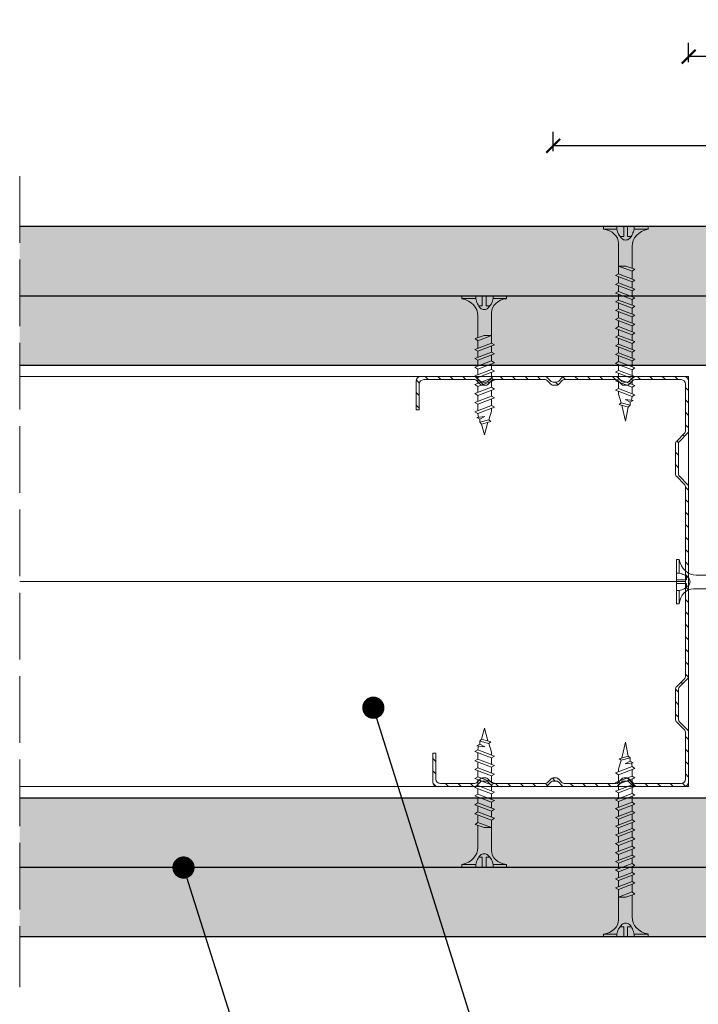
# Model space of a CAD drawing. Header units: millimetres. Extents: x 311 to 5395, y 1032 to 1644.
# Tile 6 of 30: x 1064 to 1186, y 1184 to 1361. Entities that reach past the tile are written whole.
import ezdxf
from ezdxf import colors
from ezdxf.entities.mleader import LeaderData, LeaderLine
from ezdxf.math import Vec2, Vec3

# ---------------------------------------------------------------- set-up
doc = ezdxf.new("R2010")
doc.units = ezdxf.units.MM
doc.linetypes.add('ACAD_ISO02W100', pattern=[15, 12, -3])
for name, color, linetype, lineweight in [('_ISOVER WELNA', 7, 'BATTING', 9), ('_RIGIPS AKCESORIA', 7, 'Continuous', 18), ('_RIGIPS G-K', 7, 'Continuous', 25), ('_RIGIPS PROFIL', 7, 'Continuous', 18), ('OPISY', 7, 'Continuous', 9), ('PRZERYWANA', 7, 'ACAD_ISO02W100', 9), ('WYMIARY', 7, 'Continuous', 25)]:
    doc.layers.add(name, color=color, linetype=linetype, lineweight=lineweight)
doc.styles.get("Standard").update_dxf_attribs({"font": 'arial.ttf'})
doc.linetypes.add('BATTING', pattern='A,0.00254,-2.54,[134,ltypeshp.shx,S=2.54,R=0,X=-2.54,Y=0],-5.08,[134,ltypeshp.shx,S=2.54,R=180,X=2.54,Y=0],-2.54', length=10.16254)
doc.dimstyles.new('ISO-25', dxfattribs={"dimtxt": 5, "dimasz": 2.5, "dimexe": 2.5, "dimexo": 0.625, "dimtad": 1, "dimtxsty": 'Standard', "dimblk": 'ARCHTICK', "dimcen": 2.5, "dimadec": 0, "dimazin": 0, "dimtfac": 1, "dimtmove": 0, "dimatfit": 3, "dimfxl": 1, "dimfxlon": 1, "dimarcsym": 0})
pattern_1 = [(315, (-706.5313, -194.8424), (3.367596, 1.122532), [0, -3.175])]
pattern_2 = [(315, (-706.5313, -196.6424), (3.367596, 1.122532), [0, -3.175])]

# ---------------------------------------------------------------- blocks, each defined once
blk = doc.blocks.new('TN 25')
at = {"layer": '_RIGIPS AKCESORIA'}
for p, q in [((0, -0.84), (0, 7.16)), ((0, 7.16), (0.46, 7.16)), ((0.46, 7.16), (0.46, 4.78)), ((0.46, 4.78), (0, 4.78)), ((1.77, 3.5), (1.77, 4.2)), ((3.02, 4.46), (8.47, 4.46)), ((7.12, 4.46), (7.12, 3.18)), ((8.03, 2.01), (7.12, 4.46)), ((8.47, 4.46), (8.79, 5)), ((9.61, 1.51), (8.47, 4.46)), ((8.79, 5), (9.93, 2.01)), ((9, 4.46), (10.1, 4.46)), ((10.1, 4.46), (10.41, 5)), ((11.23, 1.51), (10.1, 4.46)), ((10.41, 5), (11.56, 2.01)), ((10.62, 4.46), (11.67, 4.46)), ((11.67, 4.46), (11.99, 5)), ((12.81, 1.51), (11.67, 4.46)), ((11.99, 5), (13.14, 2.01)), ((12.2, 4.46), (13.21, 4.46)), ((13.21, 4.46), (13.52, 5)), ((14.34, 1.51), (13.21, 4.46)), ((13.52, 5), (14.67, 2.01)), ((13.73, 4.46), (14.8, 4.46)), ((14.8, 4.46), (15.12, 5)), ((15.94, 1.51), (14.8, 4.46)), ((15.12, 5), (16.26, 2.01)), ((15.33, 4.46), (16.42, 4.46)), ((16.42, 4.46), (16.73, 5)), ((17.55, 1.51), (16.42, 4.46)), ((16.73, 5), (17.88, 2.01)), ((16.94, 4.46), (17.99, 4.46)), ((17.99, 4.46), (18.31, 5)), ((19.13, 1.51), (17.99, 4.46)), ((18.31, 5), (19.45, 2.01)), ((18.52, 4.46), (19.68, 4.46)), ((19.68, 4.46), (20, 5)), ((20.82, 1.51), (19.68, 4.46)), ((20, 5), (21.14, 2.01)), ((20.21, 4.46), (20.7, 4.46)), ((20.7, 4.46), (22.28, 3.98)), ((22.28, 3.98), (22.56, 4.37)), ((22.7, 2.36), (22.28, 3.98)), ((22.56, 4.37), (23.03, 2.71)), ((22.71, 3.85), (25, 3.24)), ((0, 3.5), (1.77, 3.5)), ((0, 2.83), (1.77, 2.83)), ((1.77, 2.83), (1.77, 2.18)), ((7.49, 2.01), (3.55, 2.01)), ((7.12, 3.18), (7.65, 1.53)), ((7.65, 1.53), (8.03, 2.01)), ((9.41, 2.01), (8.03, 2.01)), ((9.93, 2.01), (9.61, 1.51)), ((11.04, 2.01), (9.93, 2.01)), ((11.56, 2.01), (11.23, 1.51)), ((12.61, 2.01), (11.56, 2.01)), ((13.14, 2.01), (12.81, 1.51)), ((14.15, 2.01), (13.14, 2.01)), ((14.67, 2.01), (14.34, 1.51)), ((15.74, 2.01), (14.67, 2.01)), ((16.26, 2.01), (15.94, 1.51)), ((17.36, 2.01), (16.26, 2.01)), ((17.88, 2.01), (17.55, 1.51)), ((18.93, 2.01), (17.88, 2.01)), ((19.45, 2.01), (19.13, 1.51)), ((19.45, 2.01), (20.62, 2.01)), ((21.14, 2.01), (20.82, 1.51)), ((21.14, 2.01), (21.81, 2.12)), ((21.85, 1.83), (21.67, 3.28)), ((21.67, 3.28), (22.14, 2.4)), ((22.14, 2.4), (21.85, 1.83)), ((22.7, 2.36), (22.14, 2.4)), ((23.03, 2.71), (22.7, 2.36)), ((25, 3.24), (23.03, 2.71)), ((0.46, 1.64), (0, 1.64)), ((0.46, -0.84), (0.46, 1.64)), ((0, -0.84), (0.46, -0.84))]:
    blk.add_line(p, q, dxfattribs=at)
for centre, major_axis, ratio, start_param, end_param in [((3.09, 7.67), (0.17, 3.2), 0.826134, 1.773653, 3.180586), ((-0.04, 0.9), (0, 3.93), 0.848176, -0.720942, -0.151112), ((1.66, 3.18), (0, 0.895), 0.848176, -1.552777, -0.720942), ((3.37, -1.57), (0.28, 3.57), 0.832181, 0.035984, 1.430787), ((-2.73, 15.91), (0, 14.76), 0.848176, 3.399396, 3.475072), ((0.59, 4.62), (0, 2.81), 0.848176, 3.475072, 3.862535), ((1.66, 3.18), (0, 0.895), 0.848176, 3.862535, 4.730408)]:
    blk.add_ellipse(centre, major_axis=major_axis, ratio=ratio, start_param=start_param, end_param=end_param, dxfattribs=at)
blk = doc.blocks.new('CW 75 ULTRASTIL')
h = blk.add_hatch()
h.set_pattern_fill('ANSI31', color=256, scale=0.5, style=0)
h.paths.add_polyline_path([(106.07, 103.31, -0.414214), (106.87, 104.11), (115.19, 104.11, -0.198912), (115.55, 103.96), (116.25, 103.25, 0.198912), (116.61, 103.11), (117.19, 103.11, 0.198912), (117.55, 103.25), (118.25, 103.96, -0.198912), (118.61, 104.11), (127.89, 104.11, -0.198912), (128.25, 103.96), (128.95, 103.25, 0.198912), (129.31, 103.11), (129.89, 103.11, 0.198912), (130.25, 103.25), (130.95, 103.96, -0.198912), (131.31, 104.11), (140.59, 104.11, -0.198912), (140.95, 103.96), (141.65, 103.25, 0.198912), (142.01, 103.11), (142.59, 103.11, 0.198912), (142.95, 103.25), (143.65, 103.96, -0.198912), (144.01, 104.11), (153.17, 104.11, -0.414214), (153.97, 103.31), (153.97, 98.66), (154.52, 98.66), (154.52, 103.86, 0.414214), (153.72, 104.66), (144.01, 104.66, 0.198912), (143.65, 104.51), (142.95, 103.8, -0.198912), (142.59, 103.66), (142.01, 103.66, -0.198912), (141.65, 103.8), (140.95, 104.51, 0.198912), (140.59, 104.66), (131.31, 104.66, 0.198912), (130.95, 104.51), (130.25, 103.8, -0.198912), (129.89, 103.66), (129.31, 103.66, -0.198912), (128.95, 103.8), (128.25, 104.51, 0.198912), (127.89, 104.66), (118.61, 104.66, 0.198912), (118.25, 104.51), (117.55, 103.8, -0.198912), (117.19, 103.66), (116.61, 103.66, -0.198912), (116.25, 103.8), (115.55, 104.51, 0.198912), (115.19, 104.66), (106.32, 104.66, 0.414214), (105.52, 103.86), (105.52, 94.86, 0.198912), (105.67, 94.51), (107.17, 93, -0.198912), (107.32, 92.65), (107.32, 87.06, -0.198912), (107.17, 86.71), (105.67, 85.2, 0.198912), (105.52, 84.85), (105.52, 50.66, 0.198912), (105.67, 50.31), (107.17, 48.8, -0.198912), (107.32, 48.45), (107.32, 42.86, -0.198912), (107.17, 42.51), (105.67, 41, 0.198912), (105.52, 40.65), (105.52, 31.66, 0.414214), (106.32, 30.86), (115.19, 30.86, 0.198912), (115.55, 31), (116.25, 31.71, -0.198912), (116.61, 31.86), (117.19, 31.86, -0.198912), (117.55, 31.71), (118.25, 31, 0.198912), (118.61, 30.86), (127.89, 30.86, 0.198912), (128.25, 31), (128.95, 31.71, -0.198912), (129.31, 31.86), (129.89, 31.86, -0.198912), (130.25, 31.71), (130.95, 31, 0.198912), (131.31, 30.86), (140.59, 30.86, 0.198912), (140.95, 31), (141.65, 31.71, -0.198912), (142.01, 31.86), (142.59, 31.86, -0.198912), (142.95, 31.71), (143.65, 31, 0.198912), (144.01, 30.86), (150.72, 30.86, 0.414214), (151.52, 31.66), (151.52, 36.86), (150.97, 36.86), (150.97, 32.21, -0.414214), (150.17, 31.41), (144.01, 31.41, -0.198912), (143.65, 31.55), (142.95, 32.26, 0.198912), (142.59, 32.41), (142.01, 32.41, 0.198912), (141.65, 32.26), (140.95, 31.55, -0.198912), (140.59, 31.41), (131.31, 31.41, -0.198912), (130.95, 31.55), (130.25, 32.26, 0.198912), (129.89, 32.41), (129.31, 32.41, 0.198912), (128.95, 32.26), (128.25, 31.55, -0.198912), (127.89, 31.41), (118.61, 31.41, -0.198912), (118.25, 31.55), (117.55, 32.26, 0.198912), (117.19, 32.41), (116.61, 32.41, 0.198912), (116.25, 32.26), (115.55, 31.55, -0.198912), (115.19, 31.41), (106.87, 31.41, -0.414214), (106.07, 32.21), (106.07, 40.65, -0.198912), (106.22, 41), (107.72, 42.51, 0.198912), (107.87, 42.86), (107.87, 48.45, 0.198912), (107.72, 48.8), (106.22, 50.31, -0.198912), (106.07, 50.66), (106.07, 84.85, -0.198912), (106.22, 85.2), (107.72, 86.71, 0.198912), (107.87, 87.06), (107.87, 92.65, 0.198912), (107.72, 93), (106.22, 94.51, -0.198912), (106.07, 94.86)])
at = {"layer": '_RIGIPS PROFIL'}
for p, q in [((115.19, 104.66), (106.32, 104.66)), ((127.89, 104.66), (118.61, 104.66)), ((131.31, 104.66), (140.59, 104.66)), ((153.72, 104.66), (144.01, 104.66)), ((105.52, 103.86), (105.52, 94.86)), ((106.07, 103.31), (106.07, 94.86)), ((115.19, 104.11), (106.87, 104.11)), ((115.55, 104.51), (116.25, 103.8)), ((115.55, 103.96), (116.25, 103.25)), ((117.19, 103.66), (116.61, 103.66)), ((117.19, 103.11), (116.61, 103.11)), ((118.25, 104.51), (117.55, 103.8)), ((118.25, 103.96), (117.55, 103.25)), ((127.89, 104.11), (118.61, 104.11)), ((128.25, 104.51), (128.95, 103.8)), ((128.25, 103.96), (128.95, 103.25)), ((129.89, 103.66), (129.31, 103.66)), ((129.89, 103.11), (129.31, 103.11)), ((130.95, 104.51), (130.25, 103.8)), ((130.95, 103.96), (130.25, 103.25)), ((131.31, 104.11), (140.59, 104.11)), ((140.95, 104.51), (141.65, 103.8)), ((140.95, 103.96), (141.65, 103.25)), ((142.59, 103.66), (142.01, 103.66)), ((142.59, 103.11), (142.01, 103.11)), ((143.65, 104.51), (142.95, 103.8)), ((143.65, 103.96), (142.95, 103.25)), ((153.17, 104.11), (144.01, 104.11)), ((153.97, 98.66), (153.97, 103.31)), ((154.52, 98.66), (154.52, 103.86)), ((153.97, 98.66), (154.52, 98.66)), ((107.17, 93), (105.67, 94.51)), ((107.72, 93), (106.22, 94.51)), ((107.32, 92.65), (107.32, 87.06)), ((107.87, 92.65), (107.87, 87.06)), ((107.17, 86.71), (105.67, 85.2)), ((107.72, 86.71), (106.22, 85.2)), ((105.52, 84.85), (105.52, 50.66)), ((106.07, 84.85), (106.07, 50.66)), ((107.17, 48.8), (105.67, 50.31)), ((107.72, 48.8), (106.22, 50.31)), ((107.32, 42.86), (107.32, 48.45)), ((107.87, 42.86), (107.87, 48.45)), ((107.17, 42.51), (105.67, 41)), ((107.72, 42.51), (106.22, 41)), ((105.52, 31.66), (105.52, 40.65)), ((106.07, 32.21), (106.07, 40.65)), ((150.97, 36.86), (150.97, 32.21)), ((150.97, 36.86), (151.52, 36.86)), ((151.52, 36.86), (151.52, 31.66)), ((115.55, 31.55), (116.25, 32.26)), ((117.19, 32.41), (116.61, 32.41)), ((118.25, 31.55), (117.55, 32.26)), ((128.25, 31.55), (128.95, 32.26)), ((129.89, 32.41), (129.31, 32.41)), ((130.95, 31.55), (130.25, 32.26)), ((140.95, 31.55), (141.65, 32.26)), ((142.59, 32.41), (142.01, 32.41)), ((143.65, 31.55), (142.95, 32.26)), ((115.19, 30.86), (106.32, 30.86)), ((115.19, 31.41), (106.87, 31.41)), ((115.55, 31), (116.25, 31.71)), ((117.19, 31.86), (116.61, 31.86)), ((118.25, 31), (117.55, 31.71)), ((127.89, 31.41), (118.61, 31.41)), ((127.89, 30.86), (118.61, 30.86)), ((128.25, 31), (128.95, 31.71)), ((129.89, 31.86), (129.31, 31.86)), ((130.95, 31), (130.25, 31.71)), ((131.31, 31.41), (140.59, 31.41)), ((131.31, 30.86), (140.59, 30.86)), ((140.95, 31), (141.65, 31.71)), ((142.59, 31.86), (142.01, 31.86)), ((143.65, 31), (142.95, 31.71)), ((150.17, 31.41), (144.01, 31.41)), ((150.72, 30.86), (144.01, 30.86))]:
    blk.add_line(p, q, dxfattribs=at)
for centre, radius, start, end in [((106.32, 103.86), 0.8, 90, 180), ((115.19, 104.16), 0.5, 45, 90), ((118.61, 104.16), 0.5, 90, 135), ((127.89, 104.16), 0.5, 45, 90), ((131.31, 104.16), 0.5, 90, 135), ((140.59, 104.16), 0.5, 45, 90), ((144.01, 104.16), 0.5, 90, 135), ((153.72, 103.86), 0.8, 0, 90), ((106.87, 103.31), 0.8, 90, 180), ((115.19, 103.61), 0.5, 45, 90), ((116.61, 104.16), 0.5, 225, 270), ((116.61, 103.61), 0.5, 225, 270), ((117.19, 104.16), 0.5, 270, 315), ((117.19, 103.61), 0.5, 270, 315), ((118.61, 103.61), 0.5, 90, 135), ((127.89, 103.61), 0.5, 45, 90), ((129.31, 104.16), 0.5, 225, 270), ((129.31, 103.61), 0.5, 225, 270), ((129.89, 104.16), 0.5, 270, 315), ((129.89, 103.61), 0.5, 270, 315), ((131.31, 103.61), 0.5, 90, 135), ((140.59, 103.61), 0.5, 45, 90), ((142.01, 104.16), 0.5, 225, 270), ((142.01, 103.61), 0.5, 225, 270), ((142.59, 104.16), 0.5, 270, 315), ((142.59, 103.61), 0.5, 270, 315), ((144.01, 103.61), 0.5, 90, 135), ((153.17, 103.31), 0.8, 0, 90), ((106.02, 94.86), 0.5, 180, 225), ((106.57, 94.86), 0.5, 180, 225), ((106.82, 92.65), 0.5, 0, 45), ((107.37, 92.65), 0.5, 0, 45), ((106.82, 87.06), 0.5, 315, 0), ((107.37, 87.06), 0.5, 315, 0), ((106.02, 84.85), 0.5, 135, 180), ((106.57, 84.85), 0.5, 135, 180), ((106.02, 50.66), 0.5, 180, 225), ((106.57, 50.66), 0.5, 180, 225), ((106.82, 48.45), 0.5, 0, 45), ((107.37, 48.45), 0.5, 0, 45), ((106.82, 42.86), 0.5, 315, 0), ((107.37, 42.86), 0.5, 315, 0), ((106.02, 40.65), 0.5, 135, 180), ((106.57, 40.65), 0.5, 135, 180), ((106.87, 32.21), 0.8, 180, 270), ((116.61, 31.91), 0.5, 90, 135), ((117.19, 31.91), 0.5, 45, 90), ((129.31, 31.91), 0.5, 90, 135), ((129.89, 31.91), 0.5, 45, 90), ((142.01, 31.91), 0.5, 90, 135), ((142.59, 31.91), 0.5, 45, 90), ((150.17, 32.21), 0.8, 270, 0), ((106.32, 31.66), 0.8, 180, 270), ((115.19, 31.91), 0.5, 270, 315), ((115.19, 31.36), 0.5, 270, 315), ((116.61, 31.36), 0.5, 90, 135), ((117.19, 31.36), 0.5, 45, 90), ((118.61, 31.91), 0.5, 225, 270), ((118.61, 31.36), 0.5, 225, 270), ((127.89, 31.91), 0.5, 270, 315), ((127.89, 31.36), 0.5, 270, 315), ((129.31, 31.36), 0.5, 90, 135), ((129.89, 31.36), 0.5, 45, 90), ((131.31, 31.91), 0.5, 225, 270), ((131.31, 31.36), 0.5, 225, 270), ((140.59, 31.91), 0.5, 270, 315), ((140.59, 31.36), 0.5, 270, 315), ((142.01, 31.36), 0.5, 90, 135), ((142.59, 31.36), 0.5, 45, 90), ((144.01, 31.91), 0.5, 225, 270), ((144.01, 31.36), 0.5, 225, 270), ((150.72, 31.66), 0.8, 270, 0)]:
    blk.add_arc(centre, radius, start, end, dxfattribs=at)
blk = doc.blocks.new('TN 35')
at = {"layer": '_RIGIPS AKCESORIA'}
for p, q in [((0, -0.84), (0, 7.16)), ((0, 7.16), (0.46, 7.16)), ((0.46, 7.16), (0.46, 4.78)), ((0.46, 4.78), (0, 4.78)), ((1.77, 3.5), (1.77, 4.2)), ((3.02, 4.46), (8.47, 4.46)), ((7.12, 4.46), (7.12, 3.18)), ((8.03, 2.01), (7.12, 4.46)), ((8.47, 4.46), (8.79, 5)), ((9.61, 1.51), (8.47, 4.46)), ((8.79, 5), (9.93, 2.01)), ((9, 4.46), (10.1, 4.46)), ((10.1, 4.46), (10.41, 5)), ((11.23, 1.51), (10.1, 4.46)), ((10.41, 5), (11.56, 2.01)), ((10.62, 4.46), (11.67, 4.46)), ((11.67, 4.46), (11.99, 5)), ((12.81, 1.51), (11.67, 4.46)), ((11.99, 5), (13.14, 2.01)), ((12.2, 4.46), (13.21, 4.46)), ((13.21, 4.46), (13.52, 5)), ((14.34, 1.51), (13.21, 4.46)), ((13.52, 5), (14.67, 2.01)), ((13.73, 4.46), (14.8, 4.46)), ((14.8, 4.46), (15.12, 5)), ((15.94, 1.51), (14.8, 4.46)), ((15.12, 5), (16.26, 2.01)), ((15.33, 4.46), (16.42, 4.46)), ((16.42, 4.46), (16.73, 5)), ((17.55, 1.51), (16.42, 4.46)), ((16.73, 5), (17.88, 2.01)), ((16.94, 4.46), (17.99, 4.46)), ((17.99, 4.46), (18.31, 5)), ((19.13, 1.51), (17.99, 4.46)), ((18.31, 5), (19.45, 2.01)), ((18.52, 4.46), (19.57, 4.46)), ((19.57, 4.46), (19.88, 5)), ((20.7, 1.51), (19.57, 4.46)), ((19.88, 5), (21.03, 2.01)), ((20.09, 4.46), (21.14, 4.46)), ((21.14, 4.46), (21.46, 5)), ((22.28, 1.51), (21.14, 4.46)), ((21.46, 5), (22.6, 2.01)), ((21.67, 4.46), (22.72, 4.46)), ((22.72, 4.46), (23.03, 5)), ((23.85, 1.51), (22.72, 4.46)), ((23.03, 5), (24.18, 2.01)), ((23.24, 4.46), (24.29, 4.46)), ((24.29, 4.46), (24.61, 5)), ((25.43, 1.51), (24.29, 4.46)), ((24.61, 5), (25.75, 2.01)), ((24.81, 4.46), (25.87, 4.46)), ((25.87, 4.46), (26.18, 5)), ((27, 1.51), (25.87, 4.46)), ((26.18, 5), (27.33, 2.01)), ((26.39, 4.46), (27.44, 4.46)), ((27.44, 4.46), (27.76, 5)), ((28.58, 1.51), (27.44, 4.46)), ((27.76, 5), (28.9, 2.01)), ((27.96, 4.46), (29.13, 4.46)), ((29.13, 4.46), (29.45, 5)), ((30.27, 1.51), (29.13, 4.46)), ((29.45, 5), (30.59, 2.01)), ((29.65, 4.46), (30.15, 4.46)), ((30.15, 4.46), (31.73, 3.98)), ((31.73, 3.98), (32.01, 4.37)), ((32.15, 2.36), (31.73, 3.98)), ((32.01, 4.37), (32.48, 2.71)), ((32.16, 3.85), (35, 3.24)), ((0, 3.5), (1.77, 3.5)), ((0, 2.83), (1.77, 2.83)), ((1.77, 2.83), (1.77, 2.18)), ((7.49, 2.01), (3.55, 2.01)), ((7.12, 3.18), (7.65, 1.53)), ((7.65, 1.53), (8.03, 2.01)), ((9.41, 2.01), (8.03, 2.01)), ((9.93, 2.01), (9.61, 1.51)), ((11.04, 2.01), (9.93, 2.01)), ((11.56, 2.01), (11.23, 1.51)), ((12.61, 2.01), (11.56, 2.01)), ((13.14, 2.01), (12.81, 1.51)), ((14.15, 2.01), (13.14, 2.01)), ((14.67, 2.01), (14.34, 1.51)), ((15.74, 2.01), (14.67, 2.01)), ((16.26, 2.01), (15.94, 1.51)), ((17.36, 2.01), (16.26, 2.01)), ((17.88, 2.01), (17.55, 1.51)), ((18.93, 2.01), (17.84, 2.01)), ((19.45, 2.01), (19.13, 1.51)), ((20.51, 2.01), (19.41, 2.01)), ((21.03, 2.01), (20.7, 1.51)), ((22.08, 2.01), (20.99, 2.01)), ((22.6, 2.01), (22.28, 1.51)), ((23.66, 2.01), (22.56, 2.01)), ((24.18, 2.01), (23.85, 1.51)), ((25.23, 2.01), (24.14, 2.01)), ((25.75, 2.01), (25.43, 1.51)), ((26.81, 2.01), (25.71, 2.01)), ((27.33, 2.01), (27, 1.51)), ((28.38, 2.01), (27.33, 2.01)), ((28.9, 2.01), (28.58, 1.51)), ((28.9, 2.01), (30.07, 2.01)), ((30.59, 2.01), (30.27, 1.51)), ((30.59, 2.01), (31.26, 2.12)), ((31.3, 1.83), (31.12, 3.28)), ((31.12, 3.28), (31.59, 2.4)), ((31.59, 2.4), (31.3, 1.83)), ((32.15, 2.36), (31.59, 2.4)), ((32.48, 2.71), (32.15, 2.36)), ((35, 3.24), (32.48, 2.71)), ((0.46, 1.64), (0, 1.64)), ((0.46, -0.84), (0.46, 1.64)), ((0, -0.84), (0.46, -0.84))]:
    blk.add_line(p, q, dxfattribs=at)
for centre, major_axis, ratio, start_param, end_param in [((3.09, 7.67), (0.17, 3.2), 0.826134, 1.773653, 3.180586), ((-0.04, 0.9), (0, 3.93), 0.848176, -0.720942, -0.151112), ((1.66, 3.18), (0, 0.895), 0.848176, -1.552777, -0.720942), ((3.37, -1.57), (0.28, 3.57), 0.832181, 0.035984, 1.430787), ((-2.73, 15.91), (0, 14.76), 0.848176, 3.399396, 3.475072), ((0.59, 4.62), (0, 2.81), 0.848176, 3.475072, 3.862535), ((1.66, 3.18), (0, 0.895), 0.848176, 3.862535, 4.730408)]:
    blk.add_ellipse(centre, major_axis=major_axis, ratio=ratio, start_param=start_param, end_param=end_param, dxfattribs=at)
blk = doc.blocks.new('_ArchTick')
at = {"color": 0, "linetype": 'ByBlock', "const_width": 0.15}
blk.add_lwpolyline([(-0.5, -0.5), (0.5, 0.5)], dxfattribs=at)
blk = doc.blocks.new('*D54')
at = {"layer": 'Defpoints', "color": 0, "transparency": 16777216}
for p in [(1184.1, 1354.53), (1204.1, 1298.93), (1184.1, 1296.93)]:
    blk.add_point(p, dxfattribs=at)
at = {"layer": 'WYMIARY', "color": 0, "lineweight": -2, "transparency": 16777216}
for p, q in [((1184.1, 1353.53), (1184.1, 1357.03)), ((1204.1, 1353.53), (1204.1, 1357.03)), ((1204.1, 1354.53), (1184.1, 1354.53))]:
    blk.add_line(p, q, dxfattribs=at)
at = {"layer": 'WYMIARY', "color": 0, "lineweight": -2, "transparency": 16777216, "xscale": 2.5, "yscale": 2.5, "zscale": 2.5, "rotation": 180}
blk.add_blockref('_ArchTick', (1184.1, 1354.53), dxfattribs=at)
at = {"layer": 'WYMIARY', "color": 0, "lineweight": -2, "transparency": 16777216, "xscale": 2.5, "yscale": 2.5, "zscale": 2.5}
blk.add_blockref('_ArchTick', (1204.1, 1354.53), dxfattribs=at)
at = {"layer": 'WYMIARY', "color": 0, "transparency": 16777216, "insert": (1194.1, 1357.71), "char_height": 5, "attachment_point": 5}
blk.add_mtext('≤20', dxfattribs=at)
blk = doc.blocks.new('_Dot')
at = {"color": 0, "linetype": 'ByBlock', "lineweight": -2}
blk.add_line((-0.5, 0), (-1, 0), dxfattribs=at)
at = {"color": 0, "linetype": 'ByBlock', "const_width": 0.5}
blk.add_lwpolyline([(-0.25, 0, 1), (0.25, 0, 1)], format="xyb", close=True, dxfattribs=at)
blk = doc.blocks.new('*D55')
at = {"layer": 'Defpoints', "color": 0, "transparency": 16777216}
for p in [(1159.72, 1338.49), (1286.6, 1323.93), (1159.72, 1296.43)]:
    blk.add_point(p, dxfattribs=at)
at = {"layer": 'WYMIARY', "color": 0, "lineweight": -2, "transparency": 16777216}
for p, q in [((1159.72, 1337.49), (1159.72, 1340.99)), ((1286.6, 1337.49), (1286.6, 1340.99)), ((1286.6, 1338.49), (1159.72, 1338.49))]:
    blk.add_line(p, q, dxfattribs=at)
at = {"layer": 'WYMIARY', "color": 0, "lineweight": -2, "transparency": 16777216, "xscale": 2.5, "yscale": 2.5, "zscale": 2.5, "rotation": 180}
blk.add_blockref('_ArchTick', (1159.72, 1338.49), dxfattribs=at)
at = {"layer": 'WYMIARY', "color": 0, "lineweight": -2, "transparency": 16777216, "xscale": 2.5, "yscale": 2.5, "zscale": 2.5}
blk.add_blockref('_ArchTick', (1286.6, 1338.49), dxfattribs=at)
at = {"layer": 'WYMIARY', "color": 0, "transparency": 16777216, "insert": (1223.16, 1341.67), "char_height": 5, "attachment_point": 5}
blk.add_mtext('≤150', dxfattribs=at)

msp = doc.modelspace()

# ---------------------------------------------------------------- hatches: boundary and pattern name
at = {"layer": '_RIGIPS G-K'}
h = msp.add_hatch(dxfattribs=at)
h.set_pattern_fill('DOTS', color=256, scale=2, angle=-45, style=0)
h.set_pattern_definition(pattern_1)
h.paths.add_polyline_path([(1286.597, 1323.933), (1063.744, 1323.933), (1063.744, 1311.433), (1286.597, 1311.433)])
h.paths.add_polyline_path([(1479.45, 1323.933), (1306.597, 1323.933), (1306.597, 1311.433), (1479.45, 1311.433)])
h = msp.add_hatch(dxfattribs=at)
h.set_pattern_fill('DOTS', color=256, scale=2, angle=-45, style=0)
h.set_pattern_definition(pattern_1)
h.paths.add_polyline_path([(1479.45, 1311.433), (1256.597, 1311.433), (1256.597, 1298.933), (1479.45, 1298.933)])
h.paths.add_polyline_path([(1236.597, 1311.433), (1063.744, 1311.433), (1063.744, 1298.933), (1236.597, 1298.933)])
h = msp.add_hatch(dxfattribs=at)
h.set_pattern_fill('DOTS', color=256, scale=2, angle=-45, style=0)
h.set_pattern_definition(pattern_2)
h.paths.add_polyline_path([(1479.45, 1221.133), (1306.597, 1221.133), (1306.597, 1208.633), (1479.45, 1208.633)])
h.paths.add_polyline_path([(1286.597, 1221.133), (1063.744, 1221.133), (1063.744, 1208.633), (1286.597, 1208.633)])
h = msp.add_hatch(dxfattribs=at)
h.set_pattern_fill('DOTS', color=256, scale=2, angle=-45, style=0)
h.set_pattern_definition(pattern_2)
h.paths.add_polyline_path([(1236.597, 1208.633), (1063.744, 1208.633), (1063.744, 1196.133), (1236.597, 1196.133)])
h.paths.add_polyline_path([(1479.45, 1208.633), (1256.597, 1208.633), (1256.597, 1196.133), (1479.45, 1196.133)])

# ---------------------------------------------------------------- linework, layer by layer
at = {"layer": '_ISOVER WELNA', "ltscale": 3.6}
msp.add_line((1183.547, 1260.033), (1063.744, 1260.033), dxfattribs=at)
at = {"layer": '_RIGIPS G-K'}
for p, q in [((1286.597, 1323.933), (1063.744, 1323.933)), ((1479.45, 1311.433), (1063.744, 1311.433)), ((1479.45, 1298.933), (1063.744, 1298.933)), ((1063.744, 1221.133), (1479.45, 1221.133)), ((1063.744, 1208.633), (1479.45, 1208.633)), ((1063.744, 1196.133), (1236.597, 1196.133))]:
    msp.add_line(p, q, dxfattribs=at)
at = {"layer": '_RIGIPS PROFIL'}
for p, q in [((1184.097, 1296.933), (1063.744, 1296.933)), ((1184.097, 1296.933), (1184.097, 1223.133)), ((1184.097, 1223.133), (1063.744, 1223.133))]:
    msp.add_line(p, q, dxfattribs=at)
at = {"layer": 'PRZERYWANA'}
msp.add_line((1063.744, 1333.033), (1063.744, 1187.033), dxfattribs=at)

# ---------------------------------------------------------------- block references
at = {"layer": '_RIGIPS AKCESORIA', "xscale": -1}
for name, p, rotation in [('TN 35', (1175.959, 1323.933), 90), ('TN 25', (1181.938, 1263.198), 180), ('TN 25', (1144.152, 1208.633), 270)]:
    msp.add_blockref(name, p, dxfattribs=dict(at, rotation=rotation))
at = {"layer": '_RIGIPS AKCESORIA'}
for name, p, rotation in [('TN 25', (1144.152, 1311.433), 270), ('TN 35', (1175.959, 1196.133), 90)]:
    msp.add_blockref(name, p, dxfattribs=dict(at, rotation=rotation))
at = {"layer": '_RIGIPS PROFIL', "xscale": -1}
msp.add_blockref('CW 75 ULTRASTIL', (1289.617, 1192.276), dxfattribs=at)

# ---------------------------------------------------------------- dimensions: what is measured, and where the dimension line sits
at = {"layer": 'WYMIARY'}
for base, p1, p2, text, picture, middle in [((1184.097, 1354.532), (1204.097, 1298.933), (1184.097, 1296.933), '≤20', '*D54', (1194.097, 1357.71)), ((1159.724, 1338.488), (1286.597, 1323.933), (1159.724, 1296.433), '≤150', '*D55', (1223.161, 1341.666))]:
    dim = msp.add_linear_dim(base=base, p1=p1, p2=p2, text=text, dimstyle='ISO-25', dxfattribs=at)
    dim.commit()
    dim.dimension.update_dxf_attribs({"geometry": picture, "text_midpoint": middle})

# ---------------------------------------------------------------- leaders
at = {"layer": 'OPISY'}
ml = msp.add_multileader_mtext('Standard', dxfattribs=at)
ml.set_content('4', color=256)
ml.set_leader_properties()
ml.set_arrow_properties(name='DOT')
ml.build(insert=Vec2(0, 0))
ctx = ml.context
ctx.base_point, ctx.char_height, ctx.landing_gap_size, ctx.plane_origin = Vec3(1170.362, 1151.224), 10, 4, Vec3(977.774, 1007.564)
notes = []
notes.append((ctx, [(0, (1, 1, 0), (1154.362, 1151.224), (1, 0), 16, [(0, [(1127.376, 1237.335)], 0, [])])]))
ctx.mtext.insert, ctx.mtext.flow_direction = Vec3(1174.362, 1157.224), 5
ml = msp.add_multileader_mtext('Standard', dxfattribs=at)
ml.set_content('1', color=256)
ml.set_leader_properties()
ml.set_arrow_properties(name='DOT')
ml.build(insert=Vec2(0, 0))
ctx = ml.context
ctx.base_point, ctx.char_height, ctx.landing_gap_size, ctx.plane_origin = Vec3(1127.37, 1151.224), 10, 4, Vec3(934.781, 1007.564)
notes.append((ctx, [(0, (1, 1, 0), (1111.37, 1151.224), (1, 0), 16, [(0, [(1093.219, 1208.562)], 0, [])])]))
ctx.mtext.insert, ctx.mtext.flow_direction = Vec3(1131.37, 1157.224), 5
for ctx, leaders in notes:
    for number, flags, end, landing, length, lines in leaders:
        leader = LeaderData()
        leader.index, (leader.has_last_leader_line, leader.has_dogleg_vector, leader.attachment_direction) = number, flags
        leader.last_leader_point, leader.dogleg_vector, leader.dogleg_length = Vec3(end), Vec3(landing), length
        for number, points, colour, breaks in lines:
            line = LeaderLine()
            line.index, line.vertices, line.color, line.breaks = number, Vec3.list(points), colors.encode_raw_color(colour), breaks
            leader.lines.append(line)
        ctx.leaders.append(leader)

doc.saveas('drawing.dxf')
